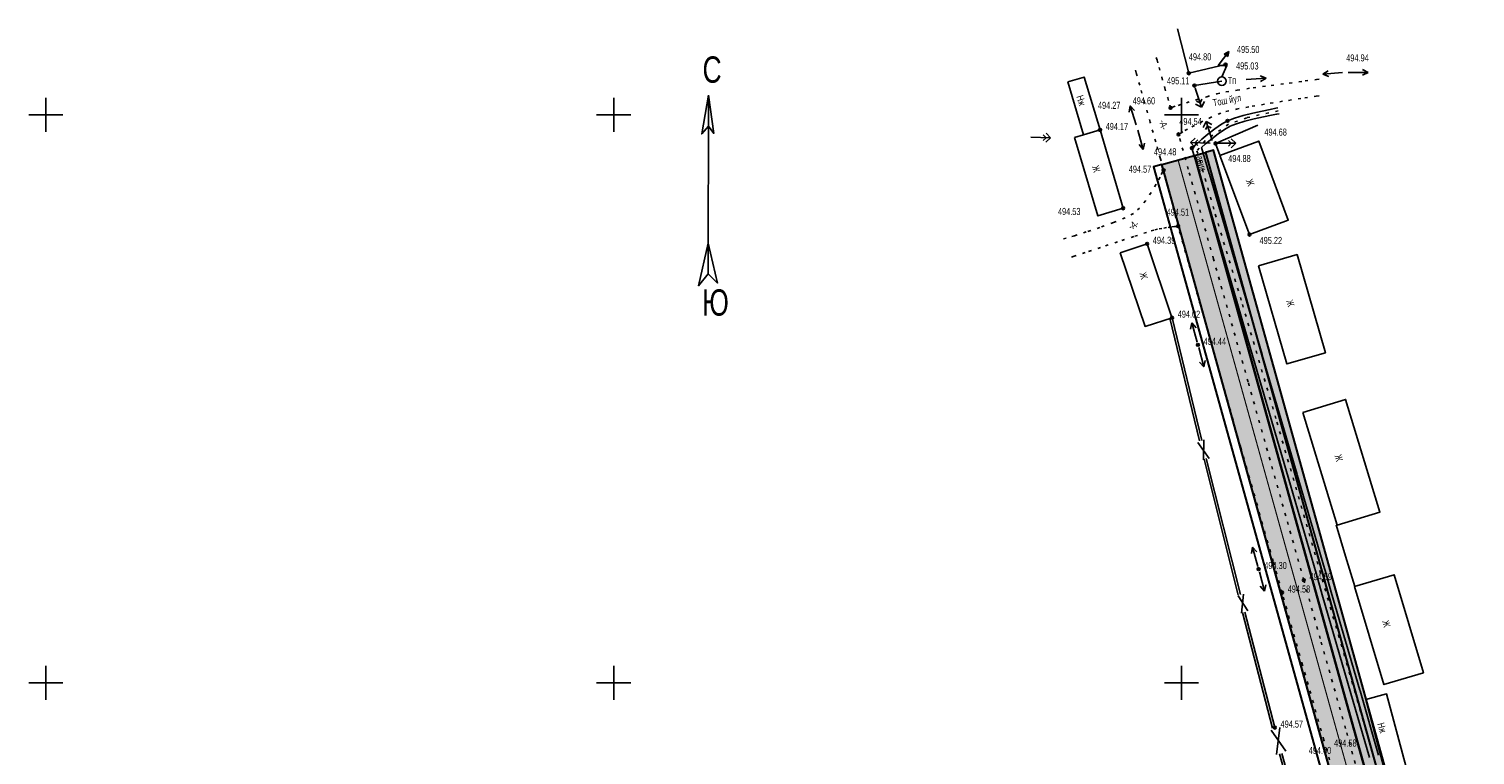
# Model space of a CAD drawing. Extents: x 0 to 667088, y 0 to 6446.
# Tile 31 of 256: x 1588 to 1842, y 466 to 594. Entities that reach past the tile are written whole.
import ezdxf

# ---------------------------------------------------------------- set-up
doc = ezdxf.new("R2010")
doc.units = 0
doc.header["$MEASUREMENT"] = 0
for name, pattern in [('CONTI', [0]), ('STRIH_1', [3, 2, -1]), ('STROT', [1.7, 0.5, -1.2])]:
    doc.linetypes.add(name, pattern=pattern)
for name, color, linetype in [('(002) Рамка', 7, 'Continuous'), ('(004) Точки рельефа', 7, 'Continuous'), ('NAD_M0', 7, 'CONTI'), ('PI_DT0', 3, 'CONTI'), ('PI_OT0', 172, 'CONTI'), ('PI_TT0', 5, 'CONTI'), ('SETKR', 2, 'CONTI'), ('SIT_L0', 250, 'CONTI'), ('STR_L0', 6, 'CONTI'), ('USLZN0', 250, 'CONTI'), ('ZAPSK0', 250, 'CONTI')]:
    doc.layers.add(name, color=color, linetype=linetype)
doc.layers.add('.', color=7, linetype='Continuous', lineweight=15)
doc.styles.add('SHRFT', font='TXT', dxfattribs={"width": 0.75})
doc.styles.get("Standard").update_dxf_attribs({"font": 'times.ttf'})
doc.linetypes.add('ОГРАДА_ГЛИН', pattern='A,4,["|",Standard,S=0.8,R=0,X=0,Y=-0.8],0.5,["|",Standard,S=0.8,R=0,X=0,Y=-0.8],3.5', length=8)

# ---------------------------------------------------------------- blocks, each defined once
blk = doc.blocks.new('BL_333')
at = {"color": 0}
for p, q in [((0, -3), (0, 3)), ((-3, 0), (3, 0))]:
    blk.add_line(p, q, dxfattribs=at)
blk = doc.blocks.new('BL_4030')
at = {"color": 0}
for p, q in [((0.5, 0), (4, 0)), ((2.7, 0.5), (3.2, 0)), ((3.2, 0), (2.7, -0.5)), ((4, 0), (3.2, 0.8)), ((3.2, -0.8), (4, 0))]:
    blk.add_line(p, q, dxfattribs=at)
blk = doc.blocks.new('BL_4031')
at = {"color": 0}
for p, q in [((0.5, 0), (4, 0)), ((4, 0), (3, 0.5)), ((3, -0.5), (4, 0))]:
    blk.add_line(p, q, dxfattribs=at)
blk = doc.blocks.new('BL_86')
at = {"color": 0}
for p, q in [((-0.65, 2.75), (1.25, 5.25)), ((1.25, 5.25), (0.4, 4.75)), ((0.62, 4.7), (1.2, 5.25)), ((1.2, 5.25), (0.87, 4.45)), ((1.02, 4.35), (1.2, 5.25)), ((0.85, 2.75), (-0.65, 2.75)), ((0, 0.75), (0.85, 2.75)), ((0.4, 4.75), (1.02, 4.35))]:
    blk.add_line(p, q, dxfattribs=at)
blk.add_circle((0, 0), 0.75, dxfattribs=at)
blk = doc.blocks.new('009')
at = {"layer": 'PI_DT0', "color": 5, "linetype": 'Continuous'}
for points in [[(361.32, 236.27), (360.72, 232.85), (361.31, 233.55), (361.79, 232.89), (361.32, 236.27)], [(361.32, 236.27), (361.26, 220.52)], [(361.27, 223.24), (360.4, 219.48), (361.26, 220.52), (362.07, 219.71), (361.27, 223.24)]]:
    blk.add_lwpolyline(points, dxfattribs=at)
at = {"layer": '(004) Точки рельефа', "color": 7, "style": 'SHRFT', "width": 0.75}
for s, p in [('С', (360.81, 237.36)), ('Ю', (360.71, 216.85))]:
    blk.add_text(s, height=2.32, rotation=359.7982, dxfattribs=at).set_placement(p)
blk = doc.blocks.new('rhy')
at = {"layer": 'PI_TT0', "color": 0}
for centre in [(1442.03116, 586.39), (1448.54116, 587.91), (1443.04116, 584.22), (1438.83116, 580.29), (1448.87116, 578.01), (1426.41116, 576.4), (1440.24116, 575.63), (1442.61116, 573.22), (1446.75116, 574.04), (1437.61116, 569.31), (1430.49116, 562.61), (1440.17116, 559.45), (1452.74116, 557.97), (1434.71116, 556.35), (1439.10116, 543.34), (1443.66116, 538.56), (1454.35116, 499.07), (1462.31116, 497.12), (1458.47116, 494.93), (1457.21116, 471.15)]:
    blk.add_circle(centre, 0.25, dxfattribs=at)
for p in [(1442.03116, 586.39), (1448.54116, 587.91), (1443.04116, 584.22), (1438.83116, 580.29), (1426.41116, 576.4), (1448.87116, 578.01), (1440.24116, 575.63), (1442.61116, 573.22), (1446.75116, 574.04), (1437.61116, 569.31), (1430.49116, 562.61), (1440.17116, 559.45), (1452.74116, 557.97), (1434.71116, 556.35), (1439.10116, 543.34), (1443.66116, 538.56), (1454.35116, 499.07), (1462.31116, 497.12), (1458.47116, 494.93), (1457.21116, 471.15)]:
    blk.add_point(p, dxfattribs=at)
at = {"layer": 'SIT_L0', "color": 250}
for p, q in [((1455.66116, 585.53), (1454.63116, 585.96)), ((1466.62116, 586.83), (1465.66116, 586.26)), ((1469.15116, 586.51), (1465.66116, 586.26)), ((1465.66116, 586.26), (1466.69116, 585.83)), ((1447.88116, 585), (1443.04116, 584.22)), ((1443.19116, 583.74), (1444.27116, 580.41)), ((1452.17116, 585.28), (1455.66116, 585.53)), ((1454.70116, 584.96), (1455.66116, 585.53)), ((1443.26116, 580.93), (1444.27116, 580.41)), ((1444.03116, 581.18), (1443.40116, 581.5)), ((1444.35116, 581.81), (1444.03116, 581.18)), ((1444.27116, 580.41), (1444.79116, 581.42)), ((1417.71116, 575), (1416.93116, 575.82)), ((1433.09116, 576.36), (1434.04116, 572.99)), ((1445.10116, 577.87), (1444.58116, 576.86)), ((1445.02116, 576.47), (1445.34116, 577.1)), ((1446.18116, 574.54), (1445.10116, 577.87)), ((1446.11116, 577.35), (1445.10116, 577.87)), ((1445.34116, 577.1), (1445.97116, 576.78)), ((1414.21116, 575.11), (1417.71116, 575)), ((1416.91116, 575.03), (1416.39116, 574.54)), ((1416.42116, 575.54), (1416.91116, 575.03)), ((1416.88116, 574.23), (1417.71116, 575)), ((1433.29116, 573.82), (1434.04116, 572.99)), ((1434.04116, 572.99), (1434.25116, 574.09)), ((1443.16116, 574.96), (1442.33116, 574.19)), ((1445.83116, 574.08), (1442.33116, 574.19)), ((1442.33116, 574.19), (1443.11116, 573.37)), ((1443.13116, 574.16), (1443.65116, 574.65)), ((1443.62116, 573.65), (1443.13116, 574.16)), ((1442.58116, 542.41), (1442.37116, 541.31)), ((1443.53116, 539.04), (1442.58116, 542.41)), ((1443.33116, 541.58), (1442.58116, 542.41)), ((1443.79116, 538.08), (1444.71116, 534.7)), ((1443.96116, 535.53), (1444.71116, 534.7)), ((1444.71116, 534.7), (1444.93116, 535.79)), ((1443.62821, 521.34327), (1445.64116, 518.52)), ((1444.72116, 521.83), (1444.62116, 518.34)), ((1453.30116, 502.93), (1453.08116, 501.84)), ((1454.22116, 499.55), (1453.30116, 502.93)), ((1454.05116, 502.1), (1453.30116, 502.93)), ((1454.48116, 498.59), (1455.40116, 495.21)), ((1452.47116, 491.71), (1450.73116, 494.37)), ((1451.71116, 494.65), (1451.35116, 491.29)), ((1454.65116, 496.04), (1455.40116, 495.21)), ((1455.40116, 495.21), (1455.62116, 496.3)), ((1456.54116, 470.68), (1459.14116, 467)), ((1458.11116, 471.17), (1457.52116, 466.4))]:
    blk.add_line(p, q, dxfattribs=at)
at = {"layer": 'STR_L0', "color": 0}
for points in [[(1440.08116, 594.2), (1442.03116, 586.39), (1448.54116, 587.91)], [(1420.72116, 584.86), (1423.48116, 575.53), (1426.41116, 576.4), (1423.65116, 585.73), (1420.72116, 584.86)], [(1457.75116, 580.29), (1457.38116, 580.22), (1456.40116, 580.03), (1454.99116, 579.73), (1453.34116, 579.36), (1451.65116, 578.94), (1450.10116, 578.48), (1448.87116, 578.01), (1447.79116, 577.4), (1446.61116, 576.58), (1445.43116, 575.67), (1444.34116, 574.76), (1443.44116, 573.98), (1442.83116, 573.43), (1442.61116, 573.22), (1444.09116, 568.16), (1447.96116, 554.9), (1453.40116, 536.3), (1459.54116, 515.23), (1464.46116, 498.35), (1465.56116, 494.56), (1470.62116, 477.15), (1473.86116, 465.87)], [(1461.13116, 515.7), (1454.99116, 536.76), (1454.95116, 536.88), (1449.80116, 554.51), (1449.55116, 555.36), (1445.68116, 568.62), (1445.65116, 568.73), (1444.30116, 573.33), (1445.02116, 573.96), (1446.09116, 574.85), (1447.23116, 575.73), (1448.35116, 576.51), (1449.32116, 577.06), (1449.61116, 577.17), (1450.44116, 577.48), (1451.93116, 577.93), (1453.58116, 578.34), (1455.21116, 578.7), (1456.61116, 579), (1457.50116, 579.17), (1457.58116, 579.19), (1457.95116, 579.26)], [(1421.93116, 575.07), (1426.01116, 561.28), (1430.49116, 562.61), (1426.41116, 576.4)], [(1454.23116, 577.28), (1446.75116, 574.04), (1447.51116, 571.99)], [(1423.48116, 575.53), (1421.93116, 575.07)], [(1447.54116, 571.92), (1452.74116, 557.97), (1459.56116, 560.51), (1454.36116, 574.46), (1447.54116, 571.92)], [(1429.99116, 554.76), (1434.36116, 541.81), (1439.10116, 543.34), (1439.08116, 543.4), (1434.71116, 556.35), (1429.99116, 554.76)], [(1454.32116, 552.49), (1459.31116, 535.2), (1466.12116, 537.16), (1461.13116, 554.45), (1454.32116, 552.49)], [(1462.15116, 526.64), (1468.21116, 506.79), (1475.72116, 509.09), (1469.66116, 528.94), (1462.15116, 526.64)], [(1475.45116, 466.32), (1472.21116, 477.61), (1472.17116, 477.75), (1467.15116, 495.02), (1466.05116, 498.81), (1465.94116, 499.19), (1461.13116, 515.69)], [(1468.01116, 506.88), (1469.67116, 501.32), (1471.27116, 495.98)], [(1471.25116, 495.99), (1476.42116, 478.73), (1483.37116, 480.81), (1478.20116, 498.07), (1471.25116, 495.99)], [(1473.24116, 476.13), (1476.66116, 463.22), (1480.32116, 464.19), (1476.90116, 477.1), (1473.24116, 476.13)]]:
    blk.add_lwpolyline(points, dxfattribs=at)
at = {"layer": 'STR_L0', "color": 0, "linetype": 'STROT'}
for points in [[(1436.32116, 589.18), (1436.46116, 588.69), (1436.82116, 587.42), (1437.31116, 585.68), (1437.84116, 583.79), (1438.33116, 582.05), (1438.69116, 580.78), (1438.83116, 580.29), (1439.20116, 580.41), (1440.19116, 580.74), (1441.63116, 581.2), (1443.36116, 581.73), (1445.21116, 582.27), (1447.01116, 582.75), (1448.60116, 583.11), (1450.57116, 583.43), (1453.36116, 583.83), (1456.55116, 584.26), (1459.75116, 584.67), (1462.54116, 585.03), (1464.52116, 585.27), (1465.27116, 585.36)], [(1467.30116, 463.84), (1465.85116, 468.96), (1462.08116, 482.22), (1458.47116, 494.93), (1456.91116, 500.44), (1451.23116, 520.45), (1445.95116, 539.07), (1441.96116, 553.12), (1440.17116, 559.45), (1439.79116, 560.85), (1439.42116, 562.26), (1439.06116, 563.67), (1438.70116, 565.08), (1438.35116, 566.49), (1437.99116, 567.9), (1437.61116, 569.31), (1437.05116, 571.34), (1436.22116, 574.31), (1435.25116, 577.77), (1434.26116, 581.25), (1433.40116, 584.31), (1432.79116, 586.48), (1432.56116, 587.3)], [(1471.37116, 464.86), (1469.65116, 471), (1465.20116, 486.82), (1462.31116, 497.12), (1459.12116, 508.46), (1452.49116, 532.03), (1446.41116, 553.67), (1441.96116, 569.49), (1440.24116, 575.63), (1440.55116, 575.81), (1441.38116, 576.29), (1442.60116, 576.96), (1444.07116, 577.73), (1445.65116, 578.51), (1447.21116, 579.18), (1448.60116, 579.66), (1450.45116, 580.07), (1453.20116, 580.57), (1456.40116, 581.11), (1459.64116, 581.62), (1462.48116, 582.06), (1464.50116, 582.37), (1465.27116, 582.48)], [(1437.61116, 569.31), (1437.44116, 568.98), (1436.98116, 568.09), (1436.29116, 566.84), (1435.41116, 565.4), (1434.42116, 563.95), (1433.36116, 562.66), (1432.30116, 561.71), (1430.84116, 560.94), (1428.77116, 560.08), (1426.38116, 559.23), (1424.00116, 558.44), (1421.91116, 557.79), (1420.43116, 557.35), (1419.87116, 557.18)], [(1440.17116, 559.45), (1440.01116, 559.43), (1439.56116, 559.38), (1438.92116, 559.31), (1438.15116, 559.2), (1437.33116, 559.08), (1436.55116, 558.93), (1435.88116, 558.76), (1434.62116, 558.37), (1432.35116, 557.63), (1429.49116, 556.69), (1426.50116, 555.7), (1423.82116, 554.81), (1421.88116, 554.17), (1421.14116, 553.92)]]:
    blk.add_lwpolyline(points, dxfattribs=at)
at = {"layer": 'ZAPSK0', "color": 4, "linetype": 'STROT'}
blk.add_lwpolyline([(1457.78594, 579.78069), (1452.25095, 578.56011), (1449.07333, 577.41643), (1444.92484, 574.55118), (1443.49605, 572.73287), (1446.71723, 561.55518), (1451.51123, 545.65725), (1457.58266, 524.937), (1465.56075, 497.26734), (1474.55463, 466.17031), (1479.99774, 445.37191), (1488.06814, 415.90471), (1491.27695, 402.29093), (1493.33001, 392.97424), (1500.29809, 369.93853), (1510.9952, 333.36517), (1514.50131, 321.94119), (1521.86126, 294.13835), (1526.29092, 275.85754)], dxfattribs=at)
at = {"layer": 'ZAPSK0', "color": 0, "ltscale": 0.5}
for points in [[(1438.71238, 543.24591), (1443.94313, 521.63349)], [(1444.744, 518.43065), (1450.77444, 494.47148)], [(1451.53356, 491.40157), (1456.82402, 471.04937)], [(1458.03573, 466.51327), (1463.81032, 445.88218)]]:
    blk.add_lwpolyline(points, dxfattribs=at)
at = {"layer": 'ZAPSK0', "color": 0, "linetype": 'ОГРАДА_ГЛИН', "ltscale": 0.5}
for points in [[(1439.10116, 543.34), (1444.3319, 521.72758)], [(1445.13191, 518.52829), (1451.16235, 494.56911)], [(1451.9207, 491.5022), (1457.21116, 471.15)], [(1458.42093, 466.62109), (1464.19551, 445.99)]]:
    blk.add_lwpolyline(points, dxfattribs=at)
at = {"layer": '(002) Рамка', "xscale": 2.000000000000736, "yscale": 2.000000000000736, "zscale": 2.000000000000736, "rotation": 0.1847134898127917}
blk.add_blockref('009', (636.31615, 107.67558), dxfattribs=at)
at = {"layer": 'SETKR', "color": 112}
for p in [(1240.75116, 579.05), (1340.75116, 579.05), (1440.75116, 579.05), (1240.75116, 479.05), (1340.75116, 479.05), (1440.75116, 479.05)]:
    blk.add_blockref('BL_333', p, dxfattribs=at)
at = {"layer": 'USLZN0', "color": 250}
for name, p in [('BL_86', (1447.88116, 585)), ('BL_4031', (1469.65116, 586.55)), ('BL_4030', (1446.33116, 574.06))]:
    blk.add_blockref(name, p, dxfattribs=at)
at = {"layer": 'USLZN0', "color": 250, "rotation": 108}
blk.add_blockref('BL_4031', (1432.96116, 576.84), dxfattribs=at)
at = {"layer": 'NAD_M0', "color": 1, "style": 'SHRFT', "width": 0.75}
blk.add_text('Тп', height=1.25, dxfattribs=at).set_placement((1448.91392, 584.51121))
at = {"layer": 'NAD_M0', "color": 7, "style": 'SHRFT', "width": 0.75}
for s, rotation, p in [('Нж', 287, (1422.22116, 582.29)), ('Тош йул', 11, (1446.42116, 580.55)), ('-А-', 285, (1436.79116, 578)), ('арик', 286, (1443.30116, 571.68)), ('Ж', 286, (1424.97116, 569.95)), ('Ж', 291, (1452.07116, 567.48)), ('-А-', 26, (1431.82116, 558.75)), ('Ж', 287, (1433.33116, 551.14)), ('Ж', 287, (1459.17116, 546.27)), ('Ж', 286, (1467.71116, 519.05)), ('Ж', 285, (1476.10116, 489.87)), ('Нж', 286, (1475.24116, 471.81))]:
    blk.add_text(s, height=1.25, rotation=rotation, dxfattribs=at).set_placement(p)
at = {"layer": 'PI_OT0', "color": 0, "style": 'SHRFT', "width": 0.75}
for s, p in [('495.50', (1450.53692, 589.96334)), ('494.80', (1442.05536, 588.66814)), ('494.94', (1469.78585, 588.47476)), ('495.03', (1450.37694, 587.05535)), ('495.11', (1438.20593, 584.45262)), ('494.27', (1426.05667, 580.11464)), ('494.60', (1432.16981, 580.92245)), ('494.54', (1440.37591, 577.26815)), ('494.17', (1427.41116, 576.4)), ('494.68', (1455.36642, 575.40323)), ('494.48', (1435.91266, 571.936)), ('494.88', (1448.99853, 570.7574)), ('494.57', (1431.473, 568.86861)), ('494.53', (1419.01299, 561.42656)), ('494.51', (1438.148, 561.30432)), ('494.39', (1435.71116, 556.35)), ('495.22', (1454.52181, 556.32315)), ('494.02', (1440.10116, 543.34)), ('494.44', (1444.66116, 538.56)), ('494.30', (1455.35116, 499.07)), ('494.59', (1463.31116, 497.12)), ('494.58', (1459.47116, 494.93)), ('494.57', (1458.21116, 471.15)), ('494.58', (1467.64121, 467.80245)), ('494.60', (1463.17436, 466.50992))]:
    blk.add_text(s, height=1.25, dxfattribs=at).set_placement(p)

msp = doc.modelspace()

# ---------------------------------------------------------------- hatches: boundary and pattern name
at = {"layer": '.', "lineweight": 30, "true_color": 0xf15558}
h = msp.add_hatch(color=13, dxfattribs=at)
h.dxf.hatch_style = 1
h.paths.add_polyline_path([(1695.51808, 264.93068), (1638.95935, 255.19836), (1638.70498, 256.67664), (1695.26371, 266.40896)])
edge = h.paths.add_edge_path()
edge.add_arc((1862.65489, 283.54371), 4, 15.5336492, 99.763532, ccw=False)
edge.add_line((1866.50879, 284.61493), (1871.1954, 267.75401))
edge.add_line((1871.1954, 267.75401), (1869.75019, 267.3523))
edge.add_line((1869.75019, 267.3523), (1864.8189, 285.09349))
edge.add_line((1864.8189, 285.09349), (1863.13134, 286.16244))
edge.add_line((1863.13134, 286.16244), (1640.26847, 247.8134))
edge.add_line((1640.26847, 247.8134), (1639.97685, 249.28527))
edge.add_line((1639.97685, 249.28527), (1861.97657, 287.48578))
h.paths.add_polyline_path([(1786.59678, 280.60301), (1786.34241, 282.08129), (1710.96475, 269.11071), (1711.21913, 267.63243)], flags=17)
edge = h.paths.add_edge_path()
edge.add_line((1665.82288, 383.98384), (1665.55946, 385.46053))
edge.add_line((1665.55946, 385.46053), (1826.72711, 414.21088))
edge.add_arc((1827.42958, 410.27305), 4, 15.5336492, 100.1144778, ccw=False)
edge.add_line((1831.28347, 411.34426), (1862.74044, 298.17225))
edge.add_arc((1858.88654, 297.10103), 4, -80.236468, 15.5336492, ccw=False)
edge.add_line((1859.56487, 293.15897), (1790.53884, 281.28134))
edge.add_line((1790.53884, 281.28134), (1790.28447, 282.75962))
edge.add_line((1790.28447, 282.75962), (1860.64692, 294.8672))
edge.add_line((1860.64692, 294.8672), (1861.65839, 296.46401))
edge.add_line((1861.65839, 296.46401), (1829.59564, 411.81543))
edge.add_line((1829.59564, 411.81543), (1827.88243, 412.89329))
edge.add_line((1827.88243, 412.89329), (1665.82288, 383.98384))
h.paths.add_polyline_path([(1878.90319, 269.89644), (1880.3484, 270.29815), (1796.25259, 572.84773), (1794.80584, 572.45157)])
h.paths.add_polyline_path([(1703.14784, 267.76561), (1707.02269, 268.43238), (1707.27706, 266.9541), (1703.40221, 266.28734)], flags=17)
at = {"layer": '.', "lineweight": 30, "true_color": 0x3f4040}
h = msp.add_hatch(color=250, dxfattribs=at)
h.dxf.hatch_style = 1
edge = h.paths.add_edge_path()
edge.add_line((1787.09805, 570.30914), (1792.87889, 571.91596))
edge.add_line((1792.87889, 571.91596), (1876.97624, 269.36084))
edge.add_line((1876.97624, 269.36084), (1871.1954, 267.75401))
edge.add_line((1871.1954, 267.75401), (1866.50879, 284.61493))
edge.add_arc((1862.65489, 283.54371), 4, 15.5336492, 99.763532)
edge.add_line((1861.97657, 287.48578), (1639.97685, 249.28527))
edge.add_line((1639.97685, 249.28527), (1638.95935, 255.19836))
edge.add_line((1638.95935, 255.19836), (1859.56487, 293.15897))
edge.add_arc((1858.88654, 297.10103), 4, 279.763532, 375.5336492)
edge.add_line((1862.74044, 298.17225), (1831.28347, 411.34426))
edge.add_arc((1827.42958, 410.27305), 4, 15.5336492, 100.1144778)
edge.add_line((1826.72711, 414.21088), (1665.55946, 385.46053))
edge.add_line((1665.55946, 385.46053), (1664.68138, 390.38282))
edge.add_line((1664.68138, 390.38282), (1824.6366, 418.91689))
edge.add_arc((1823.93414, 422.85473), 4, 280.1144778, 375.5119397)
edge.add_line((1827.78844, 423.92448), (1787.09805, 570.30914))
at = {"layer": '.', "lineweight": 30}
h = msp.add_hatch(color=4, dxfattribs=at)
h.dxf.hatch_style = 1
h.paths.add_polyline_path([(1792.87889, 571.91596), (1794.80584, 572.45157), (1878.90319, 269.89644), (1876.97624, 269.36084)])
h.paths.add_polyline_path([(1666.08631, 382.50715), (1665.82288, 383.98384), (1802.70073, 408.40119), (1802.96415, 406.9245)])

# ---------------------------------------------------------------- linework, layer by layer
at = {"layer": 'ZAPSK0', "color": 5, "lineweight": 30}
for points in [[(1787.09805, 570.30914), (1792.87889, 571.91596), (1876.97624, 269.36084), (1871.1954, 267.75401), (1866.50879, 284.61493, 0.385015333), (1861.97657, 287.48578), (1639.97685, 249.28527), (1638.95935, 255.19836), (1859.56487, 293.15897, 0.444027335), (1862.74044, 298.17225), (1831.28347, 411.34426, 0.386774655), (1826.72711, 414.21088), (1665.55946, 385.46053), (1664.68138, 390.38282), (1824.6366, 418.91689, 0.442082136), (1827.78844, 423.92448)], [(1827.17779, 420.51406, 0.220297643), (1827.81734, 423.81428), (1787.09805, 570.30914), (1785.65284, 569.90743)]]:
    msp.add_lwpolyline(points, format="xyb", close=True, dxfattribs=at)
at = {"layer": 'ZAPSK0', "color": 7, "linetype": 'STRIH_1', "lineweight": 30, "true_color": 0xffffff, "const_width": 0.2}
msp.add_lwpolyline([(1789.98847, 571.11255), (1874.08582, 268.55742)], dxfattribs=at)
at = {"layer": 'ZAPSK0', "color": 5, "lineweight": 30}
for points in [[(1792.87889, 571.91596), (1794.80584, 572.45157), (1878.90319, 269.89644), (1876.97624, 269.36084)], [(1878.90319, 269.89644), (1880.3484, 270.29815), (1796.25259, 572.84773), (1794.80584, 572.45157)]]:
    msp.add_lwpolyline(points, close=True, dxfattribs=at)

# ---------------------------------------------------------------- block references
at = {"layer": '(002) Рамка', "color": 0}
msp.add_blockref('rhy', (349.82397, 0), dxfattribs=at)

doc.saveas('drawing.dxf')
